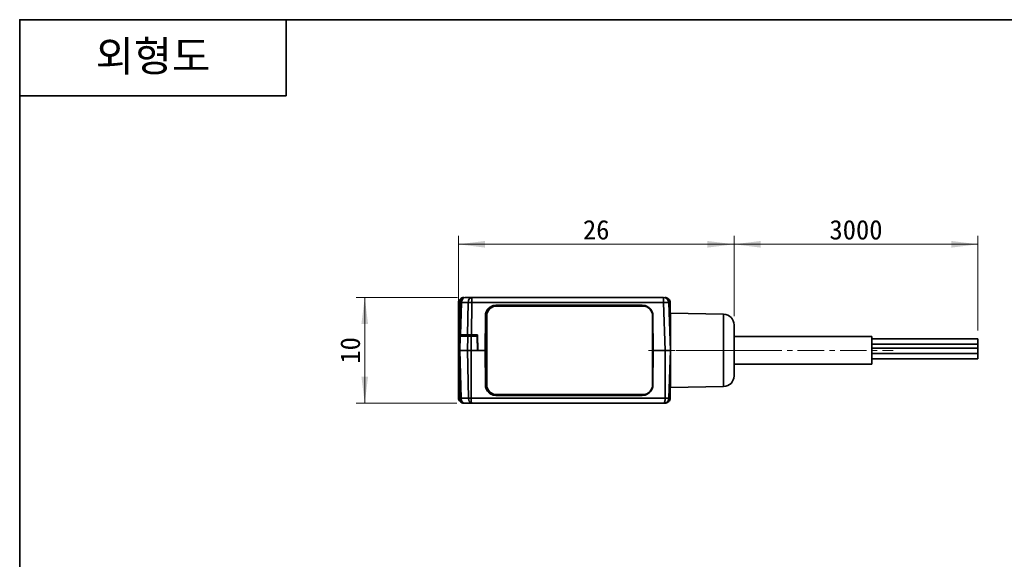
# Model space of a CAD drawing. Header units: millimetres. Extents: x 0 to 151, y 0 to 107.
# Tile 2 of 6: x 0 to 93, y 56 to 107. Entities that reach past the tile are written whole.
import ezdxf

# ---------------------------------------------------------------- set-up
doc = ezdxf.new("R2010")
doc.units = ezdxf.units.MM
doc.linetypes.add('CENTERX2', pattern=[4, 2.5, -0.5, 0.5, -0.5])
doc.layers.get('0').update_dxf_attribs({"lineweight": 0})
for name, color, linetype, lineweight in [('Dimension Layer', 3, 'Continuous', 18), ('외형선', 7, 'Continuous', 35), ('중심선2', 1, 'CENTERX2', 15)]:
    doc.layers.add(name, color=color, linetype=linetype, lineweight=lineweight)
doc.dimstyles.new('ISO-25', dxfattribs={"dimscale": 0.8, "dimtxt": 2.3, "dimasz": 3.15, "dimexe": 1, "dimexo": 1, "dimgap": 0.5, "dimtad": 1, "dimdec": 8, "dimdsep": 46, "dimtxsty": 'Standard', "dimblk": '_CAXARROW', "dimcen": 2.5, "dimdle": 6.3, "dimclrd": 1, "dimclre": 1, "dimclrt": 2, "dimadec": 8, "dimazin": 2, "dimtfac": 0.8, "dimtdec": 8, "dimtmove": 0, "dimatfit": 3, "dimfxl": 0, "dimarcsym": 0})

# ---------------------------------------------------------------- blocks, each defined once
blk = doc.blocks.new('*X4')
at = {"layer": 'Dimension Layer', "linetype": 'Continuous'}
for points in [[(32.541, 80.414), (32.226, 77.894), (32.856, 77.894)], [(32.541, 70.414), (32.226, 72.934), (32.856, 72.934)]]:
    blk.add_hatch(color=1, dxfattribs=at).paths.add_polyline_path(points, flags=0)
at = {"layer": 'Dimension Layer', "color": 1, "linetype": 'Continuous'}
for p, q in [((41.304, 80.414), (31.741, 80.414)), ((32.541, 70.414), (32.541, 80.414)), ((41.226, 70.414), (31.741, 70.414))]:
    blk.add_line(p, q, dxfattribs=at)
at = {"layer": 'Dimension Layer', "color": 2, "insert": (31.182, 75.414), "char_height": 1.84, "width": 4.76253, "attachment_point": 5, "rotation": 90}
blk.add_mtext('10', dxfattribs=at)
blk = doc.blocks.new('_CAXARROW')
blk.add_hatch(color=0).paths.add_polyline_path([(0, 0), (-1, 0.125), (-1, -0.125)], flags=0)
blk = doc.blocks.new('*X5')
at = {"layer": 'Dimension Layer', "linetype": 'Continuous'}
for points in [[(41.369, 85.426), (43.889, 85.741), (43.889, 85.111)], [(67.369, 85.426), (64.849, 85.741), (64.849, 85.111)]]:
    blk.add_hatch(color=1, dxfattribs=at).paths.add_polyline_path(points, flags=0)
at = {"layer": 'Dimension Layer', "color": 1, "linetype": 'Continuous'}
for p, q in [((41.369, 76.214), (41.369, 86.226)), ((67.369, 78.627), (67.369, 86.226)), ((41.369, 85.426), (67.369, 85.426))]:
    blk.add_line(p, q, dxfattribs=at)
at = {"layer": 'Dimension Layer', "color": 2, "insert": (54.369, 86.785), "char_height": 1.84, "width": 5.08759, "attachment_point": 5}
blk.add_mtext('26', dxfattribs=at)
blk = doc.blocks.new('*X6')
at = {"layer": 'Dimension Layer', "linetype": 'Continuous'}
for points in [[(67.369, 85.426), (69.889, 85.741), (69.889, 85.111)], [(90.369, 85.426), (87.849, 85.741), (87.849, 85.111)]]:
    blk.add_hatch(color=1, dxfattribs=at).paths.add_polyline_path(points, flags=0)
at = {"layer": 'Dimension Layer', "color": 1, "linetype": 'Continuous'}
for p, q in [((67.369, 78.627), (67.369, 86.226)), ((90.369, 77.292), (90.369, 86.226)), ((67.369, 85.426), (90.369, 85.426))]:
    blk.add_line(p, q, dxfattribs=at)
at = {"layer": 'Dimension Layer', "color": 2, "insert": (78.869, 86.785), "char_height": 1.84, "width": 10.6046, "attachment_point": 5}
blk.add_mtext('3000', dxfattribs=at)

msp = doc.modelspace()

# ---------------------------------------------------------------- linework, layer by layer
at = {"layer": '외형선'}
for p, q in [((25.1312544, 106.62832224), (25.1312544, 99.44796384)), ((0, 99.44796384), (25.1312544, 99.44796384)), ((41.38437659, 75.86471692), (41.38437659, 79.89944605)), ((41.52640708, 79.93193788), (41.41928937, 76.86448814)), ((41.56564677, 76.86448814), (41.67276448, 79.93193788)), ((42.28764022, 79.93193788), (41.67276448, 79.93193788)), ((41.88369634, 80.3987658), (41.90170336, 80.3987658)), ((42.64097823, 80.41448814), (42.02610249, 80.41448814)), ((42.28764022, 79.93193788), (42.24327061, 76.86448814)), ((42.59660863, 76.86448814), (42.64097823, 79.93193788)), ((42.64097823, 80.41448814), (42.64097823, 79.93193788)), ((42.64097823, 80.41448814), (60.71120602, 80.41448814)), ((60.71120602, 79.93193788), (42.64097823, 79.93193788)), ((60.71120602, 79.93193788), (60.71120602, 80.41448814)), ((60.71120602, 79.93193788), (60.86880639, 75.41448814)), ((60.83560515, 80.3987658), (60.85361217, 80.3987658)), ((61.36865426, 75.41448814), (61.21090144, 79.93193788)), ((61.35293192, 79.89944605), (61.35293192, 77.71448814)), ((44.91859582, 79.6680313), (44.91865426, 79.66448814)), ((44.91859582, 79.6680313), (58.7187127, 79.6680313)), ((44.91865426, 79.66448814), (58.71865426, 79.66448814)), ((44.96865426, 79.58948814), (58.76865426, 79.58948814)), ((58.71865426, 79.66448814), (58.7187127, 79.6680313)), ((43.90992406, 75.41448814), (43.91388725, 78.66442963)), ((43.91865426, 78.66448814), (43.91388725, 78.66442963)), ((43.91865426, 78.66448814), (43.91865426, 72.16448814)), ((44.04365426, 72.16448814), (44.04365426, 78.66448814)), ((59.69365426, 78.66448814), (59.69365426, 72.16448814)), ((59.72342127, 78.66442963), (59.71865426, 78.66448814)), ((59.71865426, 72.16448814), (59.71865426, 78.66448814)), ((59.72342127, 78.66442963), (59.72738445, 75.41448814)), ((66.38610666, 78.82690818), (61.36865426, 78.91448814)), ((61.36865426, 78.91448814), (61.36865426, 75.41448814)), ((66.38610666, 75.41448814), (66.38610666, 78.82690818)), ((61.36865426, 77.71448814), (61.28833649, 77.71448814)), ((67.36865426, 75.4145934), (67.36865426, 77.82706048)), ((41.54843603, 76.76448814), (41.41579732, 76.76448814)), ((41.41928937, 76.86448814), (41.41594512, 76.76872138)), ((41.54843603, 76.76448814), (41.51510086, 75.41448814)), ((42.25554281, 76.76448814), (41.54843603, 76.76448814)), ((41.56564677, 76.86448814), (42.24327061, 76.86448814)), ((41.84508992, 76.76448814), (41.84334441, 76.86448814)), ((41.9972041, 76.86448814), (41.99843836, 76.76448814)), ((42.22220765, 75.41448814), (42.25554281, 76.76448814)), ((42.57576104, 76.76448814), (42.25554281, 76.76448814)), ((42.41265193, 76.76448814), (42.41141767, 76.86448814)), ((42.57576104, 76.76448814), (42.57576105, 75.41448814)), ((43.14508992, 76.76448814), (42.57576104, 76.76448814)), ((43.16865426, 76.86448814), (42.59660863, 76.86448814)), ((42.78286782, 76.86448814), (42.78286782, 76.76448814)), ((42.9939641, 76.86448814), (42.99221859, 76.76448814)), ((43.14508992, 76.76448814), (43.16865426, 75.41448814)), ((43.16865426, 76.86448814), (43.1939641, 75.41448814)), ((80.36865426, 76.71448814), (67.36865426, 76.71448814)), ((80.36865426, 74.11448814), (80.36865426, 76.71448814)), ((90.36865426, 76.49183841), (80.36865426, 76.49183841)), ((90.36865426, 75.99183841), (90.36865426, 76.49183841)), ((90.36865426, 75.99183841), (90.36865426, 76.49183841)), ((41.36865426, 75.41448814), (41.51510086, 75.41448814)), ((41.52640709, 70.89703804), (41.36865426, 75.41448814)), ((41.51510086, 75.41448814), (41.62664895, 70.89703804)), ((42.22220765, 75.41448814), (41.51510086, 75.41448814)), ((42.33375574, 70.89703804), (42.22220765, 75.41448814)), ((42.22220765, 75.41448814), (42.57576105, 75.41448814)), ((42.57576105, 75.41448814), (42.57576106, 70.89703804)), ((43.16865426, 75.41448814), (42.57576105, 75.41448814)), ((43.16865426, 75.41448814), (43.1939641, 75.41448814)), ((43.1939641, 75.41448814), (43.90992406, 75.41448814)), ((43.91388725, 72.16454665), (43.90992406, 75.41448814)), ((59.72738445, 75.41448814), (59.72342127, 72.16454665)), ((60.86880639, 75.41448814), (59.72738445, 75.41448814)), ((60.86865403, 70.89703566), (60.86880639, 75.41448814)), ((61.36865426, 75.41448814), (61.21090134, 70.89703566)), ((61.36865426, 75.41448814), (61.36865426, 71.91448814)), ((66.38610666, 72.00206809), (66.38610666, 75.41448814)), ((67.36865426, 73.00191579), (67.36865426, 75.4145934)), ((90.36865426, 75.99183841), (80.36865426, 75.99183841)), ((90.36865426, 75.99183841), (80.36865426, 75.99183841)), ((90.36865426, 75.625813), (80.36865426, 75.625813)), ((90.36865426, 75.625813), (90.36865426, 75.99183841)), ((90.36865426, 75.625813), (90.36865426, 75.99183841)), ((90.36865426, 75.125813), (90.36865426, 75.625813)), ((90.36865426, 75.125813), (90.36865426, 75.625813)), ((41.38437659, 70.92953022), (41.38437659, 74.96425935)), ((90.36865426, 75.125813), (80.36865426, 75.125813)), ((90.36865426, 75.125813), (80.36865426, 75.125813)), ((80.36865426, 74.625813), (90.36865426, 74.625813)), ((90.36865426, 74.625813), (90.36865426, 75.125813)), ((90.36865426, 74.625813), (90.36865426, 75.125813)), ((67.36865426, 74.11448814), (80.36865426, 74.11448814)), ((61.28833649, 73.11448814), (61.36865426, 73.11448814)), ((61.35293192, 73.11448814), (61.35293192, 70.92953022)), ((43.91388725, 72.16454665), (43.91865426, 72.16448814)), ((59.71865426, 72.16448814), (59.72342127, 72.16454665)), ((61.36865426, 71.91448814), (66.38610666, 72.00206809)), ((41.62664895, 70.89703804), (42.33375574, 70.89703804)), ((42.57576106, 70.89703804), (60.86865403, 70.89703566)), ((44.91865426, 71.16448814), (44.91859582, 71.16094497)), ((58.71871269, 71.16094497), (44.91859582, 71.16094497)), ((58.71865426, 71.16448814), (44.91865426, 71.16448814)), ((58.76865426, 71.23948814), (44.96865426, 71.23948814)), ((58.71871269, 71.16094497), (58.71865426, 71.16448814)), ((41.9057999, 70.43021047), (41.88369634, 70.43021047)), ((42.02610249, 70.41448814), (42.64098097, 70.41448814)), ((60.7112178, 70.41448814), (42.64098097, 70.41448814)), ((60.85361217, 70.43021047), (60.83120592, 70.43021047))]:
    msp.add_line(p, q, dxfattribs=at)
msp.add_lwpolyline([(0, 0), (0, 106.62832224), (150.7875264, 106.62832224), (150.7875264, 0)], close=True, dxfattribs=at)
for points in [[(41.88369634, 80.3987658), (41.7867532, 80.38926567), (41.6924564, 80.36076526), (41.60706225, 80.31536724), (41.53053843, 80.25260396), (41.4690422, 80.17797577), (41.42237713, 80.09068599), (41.39387673, 79.99755524), (41.38437659, 79.89944605)], [(51.38045847, 80.41493549), (51.36869162, 80.4151641)], [(61.35293192, 79.89944605), (61.34343179, 79.99638919), (61.31493138, 80.09068599), (61.26953336, 80.17608014), (61.20677008, 80.25260396), (61.13214189, 80.3141002), (61.04485211, 80.36076526), (60.95172136, 80.38926567), (60.85361217, 80.3987658)], [(43.91388725, 78.66442963), (43.92246166, 78.79520753), (43.94786201, 78.92275956), (43.99008831, 79.04708573), (44.04827674, 79.16559509), (44.12112201, 79.27462678), (44.2086241, 79.37418079), (44.30785065, 79.46126566), (44.41694051, 79.53396096), (44.53589366, 79.5922667), (44.6600345, 79.63435814), (44.78760188, 79.65961301), (44.91859582, 79.6680313)], [(58.7187127, 79.6680313), (58.84945421, 79.659613), (58.97702167, 79.6343581), (59.10141507, 79.59226661), (59.21995651, 79.53423527), (59.32904633, 79.46153996), (59.42868452, 79.37418068), (59.51591153, 79.27503817), (59.58875677, 79.16600648), (59.64722025, 79.04708564), (59.68944621, 78.92301214), (59.71484655, 78.79546014), (59.72342127, 78.66442963)], [(41.36865426, 75.41448814), (41.41579725, 76.76448687)], [(41.41928937, 76.86448814), (41.42889064, 76.86449852), (41.45732516, 76.86450661), (41.50350112, 76.86449852), (41.56564677, 76.86448814)], [(42.24327061, 76.86448814), (42.3189945, 76.86449852), (42.40538295, 76.86450661), (42.49912014, 76.86449852), (42.59660863, 76.86448814)], [(61.22012103, 75.41449436), (61.14463353, 75.4144928), (61.05870629, 75.41449125), (60.96558977, 75.41448969), (60.86880639, 75.41448814)], [(61.22428233, 75.41449436), (61.22012103, 75.41449436)], [(61.36865423, 75.41448814), (61.3591678, 75.41448969), (61.33112621, 75.41449125), (61.2855902, 75.4144928), (61.22428233, 75.41449436)], [(44.91859582, 71.16094497), (44.7878543, 71.16936327), (44.66028685, 71.19461817), (44.53589344, 71.23670967), (44.417352, 71.29474101), (44.30826219, 71.36743631), (44.208624, 71.45479559), (44.12139698, 71.55393811), (44.04855174, 71.66296979), (43.99008827, 71.78189064), (43.94786231, 71.90596413), (43.92246196, 72.03351614), (43.91388725, 72.16454664)], [(59.72342127, 72.16454664), (59.71484685, 72.03376874), (59.6894465, 71.90621671), (59.64722021, 71.78189054), (59.58903177, 71.66338118), (59.5161865, 71.5543495), (59.42868441, 71.45479549), (59.32945786, 71.36771062), (59.22036801, 71.29501531), (59.10141485, 71.23670958), (58.97727402, 71.19461813), (58.84970663, 71.16936326), (58.71871269, 71.16094497)], [(41.88369634, 70.43021047), (41.78228244, 70.44059523), (41.68758655, 70.4702631), (41.60286354, 70.51654509), (41.53053966, 70.57637349), (41.4707211, 70.6486828), (41.42443875, 70.73339803), (41.39476542, 70.82809662), (41.38437661, 70.92952525)], [(41.52780598, 70.90181234), (41.53829627, 70.81373039), (41.55971176, 70.73870582), (41.58686717, 70.67768529), (41.61558201, 70.62988667), (41.6510687, 70.58396377), (41.6790546, 70.55455732), (41.69808321, 70.53712886), (41.72486299, 70.51542686)], [(60.7112178, 70.41448814), (60.74988511, 70.425778), (60.78305844, 70.45812141), (60.80212178, 70.49000656), (60.81874333, 70.52902201), (60.83292312, 70.57411696), (60.84873082, 70.64571304), (60.8599552, 70.72525608), (60.86659627, 70.80996607), (60.86865403, 70.89703566)], [(60.85361217, 70.43021047), (60.95055531, 70.43971061), (61.04485211, 70.46821101), (61.13024626, 70.51360903), (61.20677008, 70.57637231), (61.26826632, 70.6510005), (61.31493138, 70.73829028), (61.34343179, 70.83142103), (61.35293192, 70.92953022)], [(41.72486299, 70.51542686), (41.73351247, 70.50904192), (41.78496284, 70.47648379), (41.82125997, 70.45839733), (41.86758139, 70.44039214), (41.92253905, 70.42564604)], [(41.92253905, 70.42564604), (41.92425288, 70.42529448), (41.99090982, 70.41646101)], [(42.57302633, 70.42749348), (42.62833631, 70.42309679)]]:
    msp.add_lwpolyline(points, dxfattribs=at)
for centre, radius, start, end in [((42.02610249, 79.91448814), 0.5, 90.0000000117, 178.0000000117), ((60.71120602, 79.91448814), 0.5, 1.9999999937, 90), ((44.91865426, 78.66448814), 1, 90, 180), ((44.96865426, 78.66448814), 0.925, 90, 180), ((58.71865426, 78.66448814), 1, 0, 90), ((58.76865426, 78.66448814), 0.925, 0, 90), ((66.36865426, 77.82706048), 1, 360, 88.9999999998), ((66.36865426, 73.00191579), 1, 271.0000000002, 0), ((44.91865426, 72.16448814), 1, 180, 270), ((44.96865426, 72.16448814), 0.925, 180, 270), ((58.71865426, 72.16448814), 1, 270, 0), ((58.76865426, 72.16448814), 0.925, 270, 0)]:
    msp.add_arc(centre, radius, start, end, dxfattribs=at)
for centre, major_axis, ratio, start_param, end_param in [((42.02610249, 79.91448814), (0.49969541, -0.01744975), 0.0144543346, 2.3566991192, 3.1415926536), ((42.02610249, 79.91448814), (0, 0.5), 0.7071067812, 0, 1.5358897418), ((42.64097823, 79.91448814), (0, -0.5), 0.7071067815, 3.1415926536, 4.677482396), ((42.64097823, 79.91448814), (0.4999477, -0.00723157), 0.0348958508, 1.571301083, 2.3561946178), ((60.71120602, 79.91448814), (0.49969541, 0.01744975), 0.0348782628, 0, 1.5695783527)]:
    msp.add_ellipse(centre, major_axis=major_axis, ratio=ratio, start_param=start_param, end_param=end_param, dxfattribs=at)
for points in [[(41.52640709, 70.89703804), (41.52640707, 70.89703864), (41.52656461, 70.89704019), (41.52687893, 70.89704225)], [(41.53346438, 70.82900372), (41.5295609, 70.85150264), (41.52720286, 70.87425007), (41.52640709, 70.89703804)], [(41.52687893, 70.89704225), (41.52713688, 70.89704394), (41.52750041, 70.89704597), (41.52796909, 70.89704809)], [(42.33375574, 70.89703804), (42.3495949, 70.8970403), (42.3843923, 70.89707132), (42.44394411, 70.89705902), (42.50856136, 70.89707486), (42.55336101, 70.8970398), (42.57576106, 70.89703804)], [(60.7112178, 70.41448814), (60.7406154, 70.41448814), (60.7991543, 70.41968663), (60.88361225, 70.44247073), (60.96220533, 70.47919699), (61.03268337, 70.52837157), (61.0932767, 70.58827112), (61.14259825, 70.6570518), (61.17958378, 70.73287621), (61.20331571, 70.81360555), (61.20992897, 70.86919071), (61.21090134, 70.89703566)], [(60.86865403, 70.89703566), (60.89104392, 70.89704584), (60.93582852, 70.89695391), (61.00047393, 70.89702955), (61.06000328, 70.89704133), (61.11222195, 70.89706314), (61.15506954, 70.89707601), (61.1868876, 70.89707801), (61.20649676, 70.89708951), (61.21090163, 70.89704409), (61.21090134, 70.89703566)], [(41.72580539, 70.51471158), (41.72418208, 70.51593089), (41.72256631, 70.51715998), (41.72095822, 70.51839878)], [(42.02610249, 70.41448814), (42.01347825, 70.41448814), (42.00090109, 70.41520193), (41.98841641, 70.4166223)]]:
    msp.add_open_spline(points, degree=3, dxfattribs=at)
for points, knots in [([(41.52796909, 70.89704809), (41.52906607, 70.89705307), (41.53399783, 70.89706932), (41.55042012, 70.89705902), (41.58225075, 70.89707486), (41.61080969, 70.8970398), (41.62664895, 70.89703804)], [0, 0, 0, 0, 0.014419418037, 0.042506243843, 0.070593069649, 0.098679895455, 0.098679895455, 0.098679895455, 0.098679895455]), ([(41.98841641, 70.4166223), (41.97770493, 70.41784094), (41.94401276, 70.42334507), (41.88890408, 70.44131525), (41.82627669, 70.477018), (41.76990193, 70.52535003), (41.72120446, 70.58486608), (41.68142592, 70.65386011), (41.65159107, 70.73043524), (41.63253547, 70.81231816), (41.62734326, 70.86875602), (41.62664895, 70.89703804)], [0, 0, 0, 0, 0.03572942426, 0.11310301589, 0.19047660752, 0.26785019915, 0.34522379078, 0.42259738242, 0.49997097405, 0.57734456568, 0.65471815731, 0.65471815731, 0.65471815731, 0.65471815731]), ([(42.57293848, 70.42749476), (42.56167622, 70.43182104), (42.53383724, 70.44527621), (42.49131823, 70.47703413), (42.44771652, 70.52536054), (42.40964142, 70.58485851), (42.37821017, 70.65383108), (42.3543706, 70.73040639), (42.3388494, 70.81231064), (42.33445088, 70.86875394), (42.33375574, 70.89703804)], [0, 0, 0, 0, 0.04830466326, 0.12062370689, 0.19294275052, 0.26526179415, 0.33758083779, 0.40989988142, 0.48221892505, 0.55453796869, 0.55453796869, 0.55453796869, 0.55453796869]), ([(42.62692791, 70.4231071), (42.623169, 70.42795066), (42.61566981, 70.44230871), (42.60549635, 70.47701799), (42.59646886, 70.52535002), (42.58896575, 70.58486609), (42.58306681, 70.65386013), (42.57883736, 70.73043524), (42.57630977, 70.81231815), (42.5757553, 70.86875601), (42.57576106, 70.89703804)], [0, 0, 0, 0, 0.05555956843, 0.11617956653, 0.17679956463, 0.23741956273, 0.29803956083, 0.35865955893, 0.41927955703, 0.47989955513, 0.47989955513, 0.47989955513, 0.47989955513]), ([(41.92261806, 70.42531507), (41.90066099, 70.42996119), (41.85147198, 70.44388068), (41.78515661, 70.4742012), (41.74312377, 70.50170339), (41.72580539, 70.51471158)], [0, 0, 0, 0, 0.06714760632, 0.15266702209, 0.21783377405, 0.21783377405, 0.21783377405, 0.21783377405]), ([(42.02610249, 70.41448814), (41.99748152, 70.41448814), (41.96273415, 70.41748023), (41.92862559, 70.42404387), (41.92261806, 70.42531507)], [0, 0, 0, 0, 0.08578290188, 0.10421131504, 0.10421131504, 0.10421131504, 0.10421131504]), ([(42.64098097, 70.41448814), (42.62396362, 70.41448814), (42.6011106, 70.41776898), (42.57853744, 70.42534397), (42.57293848, 70.42749476)], [0, 0, 0, 0, 0.052266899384, 0.069622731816, 0.069622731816, 0.069622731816, 0.069622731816]), ([(42.64098097, 70.41448814), (42.63643429, 70.41448814), (42.63173251, 70.41715788), (42.62727028, 70.42266595), (42.62692791, 70.4231071)], [0, 0, 0, 0, 0.015654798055, 0.016961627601, 0.016961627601, 0.016961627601, 0.016961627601])]:
    msp.add_open_spline(points, degree=3, knots=knots, dxfattribs=at)
at = {"layer": '중심선2'}
for p, q in [((59.28833649, 75.41448814), (63.36865426, 75.41448814)), ((68.38610666, 75.41448814), (59.36865426, 75.41448814)), ((64.38610666, 75.41448814), (69.36865426, 75.41448814)), ((65.36865426, 75.41448814), (82.36865426, 75.41448814))]:
    msp.add_line(p, q, dxfattribs=at)

# ---------------------------------------------------------------- texts
at = {"layer": '외형선', "insert": (12.5656272, 103.03814304), "char_height": 2.87214336, "width": 25.1312544, "attachment_point": 5}
msp.add_mtext('{\\ftahoma|b1|i0|c0|p34;외형도}', dxfattribs=at)

# ---------------------------------------------------------------- dimensions: what is measured, and where the dimension line sits
at = {"layer": 'Dimension Layer'}
dim = msp.add_linear_dim(base=(67.3686542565, 85.4258436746), p1=(41.3686542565, 75.4144881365), p2=(67.3686542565, 77.8270604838), dimstyle='ISO-25', override={"dimscale": 0.8, "dimsah": 1, "dimtfill": 1, "dimtolj": 1, "dimtzin": 8}, dxfattribs=at)
dim.commit()
dim.dimension.update_dxf_attribs({"geometry": '*X5', "text_midpoint": (54.3686547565, 86.784611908)})
dim = msp.add_linear_dim(base=(90.36865426, 85.42584367), p1=(67.36865426, 77.82706048), p2=(90.36865426, 76.49183841), text='3000', dimstyle='ISO-25', override={"dimscale": 0.8, "dimsah": 1, "dimtfac": 1, "dimtfill": 1, "dimtolj": 1}, dxfattribs=at)
dim.commit()
dim.dimension.update_dxf_attribs({"geometry": '*X6', "text_midpoint": (78.86865476, 86.78461191)})
dim = msp.add_linear_dim(base=(32.5405098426, 80.4144881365), p1=(42.0261024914, 70.4144881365), p2=(42.1041015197, 80.4144881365), angle=90, dimstyle='ISO-25', override={"dimscale": 0.8, "dimsah": 1, "dimtfill": 1, "dimtolj": 1, "dimtzin": 8}, dxfattribs=at)
dim.commit()
dim.dimension.update_dxf_attribs({"geometry": '*X4', "text_midpoint": (31.1824871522, 75.4144886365)})

doc.saveas('drawing.dxf')
